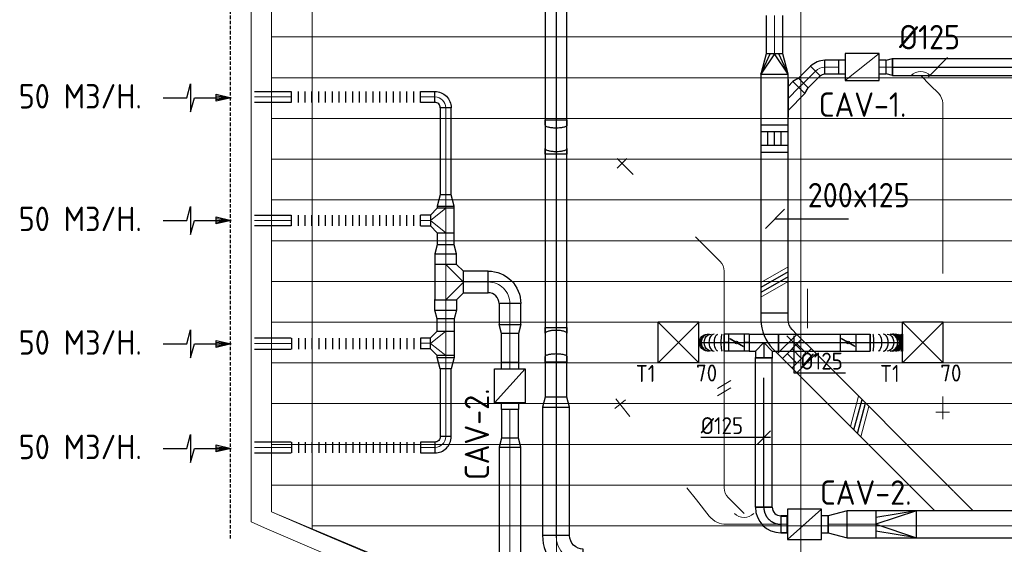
# Model space of a CAD drawing. Header units: millimetres. Extents: x -72412 to 16313, y -1015 to 52998.
# Tile 2 of 64: x -72278 to -65023, y 13194 to 17056. Entities that reach past the tile are written whole.
import ezdxf
from ezdxf.enums import TextEntityAlignment as Align

# ---------------------------------------------------------------- set-up
doc = ezdxf.new("R2010")
doc.units = ezdxf.units.MM
doc.header["$LTSCALE"] = 50
doc.linetypes.add('CENTER2', pattern=[28.575, 19.05, -3.175, 3.175, -3.175])
doc.linetypes.add('DASHED', pattern=[0.75, 0.5, -0.25])
for name, color, linetype in [('4plfd', 254, 'Continuous'), ('WL570---_RETOUR', 100, 'Continuous'), ('WL570---_TOEVOER', 200, 'Continuous'), ('WL570---_TOEVOER_HL', 1, 'Continuous'), ('WL570---_TOEVOER_RST', 200, 'Continuous'), ('WL570---_TOEVOER_RST_HL', 1, 'Continuous'), ('WM570---_RETOUR', 2, 'Continuous'), ('WM570---_TOEVOER', 2, 'Continuous'), ('WM570---_TOEVOER_PR', 2, 'Continuous'), ('WM570---_TOEVOER_RST_PR', 1, 'Continuous')]:
    doc.layers.add(name, color=color, linetype=linetype)
for name, color, linetype, lineweight in [('WL570---_BESTAAND-HARTLIJN', 161, 'Continuous', 0), ('WL570---_BESTAAND-MAATVOERING', 161, 'Continuous', 0), ('WL570---_BESTAAND-RETOUR', 140, 'Continuous', 0), ('WL570---_BESTAAND-TOEVOER', 180, 'Continuous', 0), ('WL570---_DEMONTEREN', 10, 'Continuous', 0)]:
    doc.layers.add(name, color=color, linetype=linetype, lineweight=lineweight)
doc.layers.get('WL570---_DEMONTEREN').off()
doc.styles.add('BURO-025', font='ISO96.shx', dxfattribs={"height": 125})
doc.styles.add('MAATVOERING', font='ISO')

# ---------------------------------------------------------------- blocks, each defined once
blk = doc.blocks.new('Groep-43')
at = {"color": 8, "linetype": 'Continuous', "lineweight": 13}
for p, q in [((-22154.912, 15399.14), (-73154.912, 15399.14)), ((-73154.912, 15099.14), (-22154.912, 15099.14)), ((-22154.912, 14799.14), (-73154.912, 14799.14)), ((-22154.912, 14499.14), (-73154.912, 14499.14)), ((-22154.912, 14199.14), (-73154.912, 14199.14)), ((-22154.912, 13899.14), (-73154.912, 13899.14)), ((-22154.912, 13599.14), (-73154.912, 13599.14)), ((-73154.912, 13299.14), (-22154.912, 13299.14)), ((-73154.912, 12999.14), (-22154.912, 12999.14)), ((-73154.912, 12699.14), (-22154.912, 12699.14)), ((-73154.912, 12399.14), (-22154.912, 12399.14)), ((-73154.912, 12099.14), (-22154.912, 12099.14))]:
    blk.add_line(p, q, dxfattribs=at)
blk = doc.blocks.new('Groep-50')
at = {"color": 8, "linetype": 'Continuous', "lineweight": 13}
for p, q in [((-73304.9, 19149.1), (-73304.9, 11828.1)), ((-73154.9, 11902.1), (-73154.9, 18999.1)), ((-72855, 18999.1), (-72855, 11772.6)), ((-71054.9, 18999.1), (-71054.9, 11032.9)), ((-69254.9, 18999.1), (-69254.9, 10356)), ((-71354.9, 11151.8), (-73154.9, 11902.1)), ((-72854.9, 11799.1), (-22392.8, 11799.1))]:
    blk.add_line(p, q, dxfattribs=at)
at = {"color": 8, "linetype": 'Continuous', "lineweight": 13, "flags": 128}
blk.add_lwpolyline([(-22004.9, 19149), (-22004.9, 11828, -0.208473), (-73205.8, 11785.1), (-73304.9, 11828.1)], format="xyb", dxfattribs=at)
at = {"color": 8, "linetype": 'Continuous', "lineweight": 13}
blk.add_arc((-47654.8, 70538.1), 63940.9, 246.496301, 293.503386, dxfattribs=at)
at = {"color": 8}
blk.add_blockref('Groep-43', (0, 0), dxfattribs=at)
blk = doc.blocks.new('Block plafond 5e verd')
at = {"layer": '4plfd'}
blk.add_blockref('Groep-50', (73304.9, -19149.1), dxfattribs=at)
blk = doc.blocks.new('RB45DO')
blk.add_lwpolyline([(0.707107, 0.5), (0, 0.5), (0, -0.5), (0.707107, -0.5, 0.133256), (0.835518, -0.465158, 0.106756), (0.957107, -0.353553, 0.082828), (1.032249, -0.198077, 0.071352), (1.06066, 0, 0.071352), (1.032249, 0.198077, 0.082828), (0.957107, 0.353553, 0.106756), (0.835518, 0.465158, 0.133256)], format="xyb", close=True)
at = {"layer": 'WL570---_BESTAAND-HARTLIJN'}
blk.add_line((0, 0), (1.06066, 0), dxfattribs=at)
blk = doc.blocks.new('OBO10000045N')
at = {"xscale": 100, "yscale": 100, "zscale": 100}
blk.add_blockref('RB45DO', (0, 0), dxfattribs=at)
blk = doc.blocks.new('KARO')
for p, q in [((1, 0.5), (0, 0.5)), ((0, -0.5), (1, -0.5))]:
    blk.add_line(p, q)
at = {"invisible_edges": 15}
blk.add_3dface([(0, 0.5), (0, -0.5), (1, -0.5), (1, 0.5)], dxfattribs=at)
at = {"layer": 'WL570---_BESTAAND-HARTLIJN'}
blk.add_line((0, 0), (1, 0), dxfattribs=at)
blk = doc.blocks.new('RB45UP')
blk.add_lwpolyline([(0, -0.5), (0.707107, -0.5), (0.707107, 0.5), (0, 0.5, -0.133256), (0.128411, 0.465158, -0.106756), (0.25, 0.353553, -0.082828), (0.325143, 0.198077, -0.071352), (0.353553, 0, -0.071352), (0.325143, -0.198077, -0.082828), (0.25, -0.353553, -0.106756), (0.128411, -0.465158, -0.133256)], format="xyb", close=True)
at = {"layer": 'WL570---_BESTAAND-HARTLIJN'}
blk.add_line((0, 0), (0.707107, 0), dxfattribs=at)
blk = doc.blocks.new('OBO10000045O')
at = {"xscale": 100, "yscale": 100, "zscale": 100}
blk.add_blockref('RB45UP', (0, 0), dxfattribs=at)
blk = doc.blocks.new('AFZPIJL')
for points in [[(0, -10), (0, -6.52), (-2.06, -5.97), (2.06, -5.97), (0, -5.41), (0, 0)], [(-0.26, -2.22), (0, 0)], [(0.26, -2.22), (0, 0)]]:
    blk.add_lwpolyline(points)
blk.add_lwpolyline([(0.52, -2.22), (-0.52, -2.22), (0, 0)], close=True)
blk = doc.blocks.new('OBO10000090ZE')
blk.add_lwpolyline([(-50, 0), (50, 0), (50, 100, 1), (-50, 100)], format="xyb", close=True)
at = {"layer": 'WL570---_BESTAAND-HARTLIJN'}
for points in [[(0, 0), (0, 150)], [(-50, 100), (50, 100)]]:
    blk.add_lwpolyline(points, dxfattribs=at)
blk = doc.blocks.new('OSV1601250650G')
blk.add_lwpolyline([(0, -80), (65.3, -62.5), (65.3, 62.5), (0, 80)], close=True)
at = {"layer": 'WL570---_BESTAAND-HARTLIJN'}
blk.add_line((0, 0), (65.3, 0), dxfattribs=at)
blk = doc.blocks.new('OTS16016016000H')
blk.add_lwpolyline([(-130, -80), (130, -80), (130, 80), (80, 130), (-80, 130), (-130, 80)], close=True)
at = {"layer": 'WL570---_BESTAAND-HARTLIJN'}
blk.add_line((-130, 0), (130, 0), dxfattribs=at)
at = {"layer": 'WL570---_BESTAAND-RETOUR'}
blk.add_lwpolyline([(-130, 0), (0, 130), (130, 0)], dxfattribs=at)
blk = doc.blocks.new('OSV125800830G')
blk.add_lwpolyline([(0, -62.5), (84, -40), (84, 40), (0, 62.5)], close=True)
at = {"layer": 'WL570---_BESTAAND-HARTLIJN'}
blk.add_line((0, 0), (84, 0), dxfattribs=at)
blk = doc.blocks.new('OTS1251258000H')
blk.add_lwpolyline([(-90, -62.5), (90, -62.5), (90, 62.5), (40, 112.5), (-40, 112.5), (-90, 62.5)], close=True)
at = {"layer": 'WL570---_BESTAAND-HARTLIJN'}
blk.add_line((-90, 0), (90, 0), dxfattribs=at)
at = {"layer": 'WL570---_BESTAAND-RETOUR'}
blk.add_lwpolyline([(-90, 0), (0, 112.5), (90, 0)], dxfattribs=at)
blk = doc.blocks.new('FLLINE80')
blk.add_line((0, -40), (0, 40))
blk = doc.blocks.new('OEX8000100000')
at = {"rotation": 180}
for p in [(50, 0), (100, 0), (150, 0), (200, 0), (250, 0), (300, 0), (350, 0), (400, 0), (450, 0), (500, 0), (550, 0), (600, 0), (650, 0), (700, 0), (750, 0), (800, 0), (850, 0), (900, 0), (950, 0), (1000, 0)]:
    blk.add_blockref('FLLINE80', p, dxfattribs=at)
blk = doc.blocks.new('OBO8000090H')
blk.add_lwpolyline([(40, -80, 0.414214), (-80, 40), (-80, -40, -0.414214), (-40, -80)], format="xyb", close=True)
at = {"invisible_edges": 15}
for points in [[(-73.1, -40.6), (-59.2, 38.2), (-80, 40), (-80, -40)], [(-66.3, -42.4), (-39, 32.8), (-59.2, 38.2), (-73.1, -40.6)], [(-60, -45.4), (-20, 23.9), (-39, 32.8), (-66.3, -42.4)], [(-54.3, -49.4), (-2.9, 11.9), (-20, 23.9), (-60, -45.4)], [(-49.4, -54.3), (11.9, -2.9), (-2.9, 11.9), (-54.3, -49.4)], [(-45.4, -60), (23.9, -20), (11.9, -2.9), (-49.4, -54.3)], [(-42.4, -66.3), (32.8, -39), (23.9, -20), (-45.4, -60)], [(-40.6, -73.1), (38.2, -59.2), (32.8, -39), (-42.4, -66.3)], [(-40, -80), (40, -80), (38.2, -59.2), (-40.6, -73.1)]]:
    blk.add_3dface(points, dxfattribs=at)
at = {"layer": 'WL570---_BESTAAND-HARTLIJN'}
blk.add_arc((-80, -80), 80, 0, 90, dxfattribs=at)
blk = doc.blocks.new('OSV2001600740G')
blk.add_lwpolyline([(0, -100), (74.6, -80), (74.6, 80), (0, 100)], close=True)
at = {"layer": 'WL570---_BESTAAND-HARTLIJN'}
blk.add_line((0, 0), (74.6, 0), dxfattribs=at)
blk = doc.blocks.new('VBX1251250012525000')
blk.add_lwpolyline([(50, -112.5), (300, -112.5), (300, 112.5), (50, 112.5)], close=True)
for points in [[(50, 62.5), (0, 62.5), (0, -62.5), (50, -62.5)], [(300, -62.5), (350, -62.5), (350, 62.5), (300, 62.5)]]:
    blk.add_lwpolyline(points)
at = {"layer": 'WL570---_BESTAAND-HARTLIJN'}
blk.add_line((300, 0), (350, 0), dxfattribs=at)
at = {"layer": 'WL570---_BESTAAND-TOEVOER'}
blk.add_line((50, -112.5), (300, 112.5), dxfattribs=at)
blk = doc.blocks.new('OSV1601250650K')
blk.add_lwpolyline([(-65.3, -80), (0, -62.5), (0, 62.5), (-65.3, 80)], close=True)
at = {"layer": 'WL570---_BESTAAND-HARTLIJN'}
blk.add_line((-65.3, 0), (0, 0), dxfattribs=at)
blk = doc.blocks.new('OBO16000090H')
blk.add_lwpolyline([(80, -160, 0.414214), (-160, 80), (-160, -80, -0.414214), (-80, -160)], format="xyb", close=True)
at = {"invisible_edges": 15}
for points in [[(-146.1, -81.2), (-118.3, 76.4), (-160, 80), (-160, -80)], [(-132.6, -84.8), (-77.9, 65.5), (-118.3, 76.4), (-146.1, -81.2)], [(-120, -90.7), (-40, 47.8), (-77.9, 65.5), (-132.6, -84.8)], [(-108.6, -98.7), (-5.7, 23.9), (-40, 47.8), (-120, -90.7)], [(-98.7, -108.6), (23.9, -5.7), (-5.7, 23.9), (-108.6, -98.7)], [(-90.7, -120), (47.8, -40), (23.9, -5.7), (-98.7, -108.6)], [(-84.8, -132.6), (65.5, -77.9), (47.8, -40), (-90.7, -120)], [(-81.2, -146.1), (76.4, -118.3), (65.5, -77.9), (-84.8, -132.6)], [(-80, -160), (80, -160), (76.4, -118.3), (-81.2, -146.1)]]:
    blk.add_3dface(points, dxfattribs=at)
at = {"layer": 'WL570---_BESTAAND-HARTLIJN'}
blk.add_arc((-160, -160), 160, 0, 90, dxfattribs=at)
blk = doc.blocks.new('OBO20000090H')
blk.add_lwpolyline([(100, -200, 0.414214), (-200, 100), (-200, -100, -0.414214), (-100, -200)], format="xyb", close=True)
at = {"invisible_edges": 15}
for points in [[(-182.6, -101.5), (-147.9, 95.4), (-200, 100), (-200, -100)], [(-165.8, -106), (-97.4, 81.9), (-147.9, 95.4), (-182.6, -101.5)], [(-150, -113.4), (-50, 59.8), (-97.4, 81.9), (-165.8, -106)], [(-135.7, -123.4), (-7.2, 29.8), (-50, 59.8), (-150, -113.4)], [(-123.4, -135.7), (29.8, -7.2), (-7.2, 29.8), (-135.7, -123.4)], [(-113.4, -150), (59.8, -50), (29.8, -7.2), (-123.4, -135.7)], [(-106, -165.8), (81.9, -97.4), (59.8, -50), (-113.4, -150)], [(-101.5, -182.6), (95.4, -147.9), (81.9, -97.4), (-106, -165.8)], [(-100, -200), (100, -200), (95.4, -147.9), (-101.5, -182.6)]]:
    blk.add_3dface(points, dxfattribs=at)
at = {"layer": 'WL570---_BESTAAND-HARTLIJN'}
blk.add_arc((-200, -200), 200, 0, 90, dxfattribs=at)
blk = doc.blocks.new('KARH')
for p, q in [((1, 0.5), (0, 0.5)), ((0, -0.5), (1, -0.5))]:
    blk.add_line(p, q)
at = {"invisible_edges": 15}
blk.add_3dface([(0, 0.5), (0, -0.5), (1, -0.5), (1, 0.5)], dxfattribs=at)
blk = doc.blocks.new('OSV20012501390G')
blk.add_lwpolyline([(0, -100), (140, -62.5), (140, 62.5), (0, 100)], close=True)
at = {"layer": 'WL570---_BESTAAND-HARTLIJN'}
blk.add_line((0, 0), (140, 0), dxfattribs=at)
blk = doc.blocks.new('VBO20020000050451-100')
blk.add_lwpolyline([(-100, -132.8), (100, -132.8), (100, -82.8, 0.198912), (12.1, 129.3), (-23.2, 164.6), (-164.6, 23.2), (-129.3, -12.1, -0.198912), (-100, -82.8)], format="xyb", close=True)
blk = doc.blocks.new('VSP20015020015012-0')
at = {"layer": 'WL570---_TOEVOER'}
for p, q in [((50, -100), (50, 100)), ((150, -100), (150, 100)), ((50, 50), (150, 50)), ((50, 0), (150, 0)), ((50, -50), (150, -50))]:
    blk.add_line(p, q, dxfattribs=at)
blk.add_lwpolyline([(0, -100), (200, -100), (200, 100), (0, 100)], close=True, dxfattribs=at)
blk = doc.blocks.new('OBO10000045H')
blk.add_lwpolyline([(50, -41.4, 0.198912), (6.1, 64.6), (-64.6, -6.1, -0.198912), (-50, -41.4)], format="xyb", close=True)
at = {"invisible_edges": 15}
for points in [[(-61.7, -9.3), (14.9, 55), (6.1, 64.6), (-64.6, -6.1)], [(-59, -12.7), (22.9, 44.6), (14.9, 55), (-61.7, -9.3)], [(-56.7, -16.4), (29.9, 33.6), (22.9, 44.6), (-59, -12.7)], [(-54.7, -20.3), (35.9, 22), (29.9, 33.6), (-56.7, -16.4)], [(-53, -24.3), (41, 9.9), (35.9, 22), (-54.7, -20.3)], [(-51.7, -28.5), (44.9, -2.6), (41, 9.9), (-53, -24.3)], [(-50.8, -32.7), (47.7, -15.4), (44.9, -2.6), (-51.7, -28.5)], [(-50.2, -37.1), (49.4, -28.3), (47.7, -15.4), (-50.8, -32.7)], [(-50, -41.4), (50, -41.4), (49.4, -28.3), (-50.2, -37.1)]]:
    blk.add_3dface(points, dxfattribs=at)
at = {"layer": 'WL570---_BESTAAND-HARTLIJN'}
blk.add_arc((-100, -41.4), 100, 0, 45, dxfattribs=at)
blk = doc.blocks.new('OZA1600100045L')
blk.add_lwpolyline([(-70.7, 0), (-106.1, 35.4), (-35.4, 106.1), (70.7, 0)])
at = {"layer": 'WL570---_BESTAAND-HARTLIJN'}
blk.add_line((0, 0), (-70.7, 70.7), dxfattribs=at)
at = {"layer": 'WL570---_BESTAAND-TOEVOER'}
blk.add_arc((0, 70.7), 100, 225, 315, dxfattribs=at)
blk = doc.blocks.new('MVLINE')
blk.add_line((35.4, -35.4), (-35.4, 35.4))
blk = doc.blocks.new('VRO200200002003000R')
at = {"layer": 'WL570---_TOEVOER'}
for p, q in [((-300, 100), (0, 50)), ((-300, -100), (0, -50))]:
    blk.add_line(p, q, dxfattribs=at)
blk.add_lwpolyline([(-300, 100), (-300, -100), (0, -100), (0, 100)], close=True, dxfattribs=at)
blk.add_lwpolyline([(-300, -100), (-300, -100), (0, 0), (-300, 100)], dxfattribs=at)
blk = doc.blocks.new('VBX1001000010025000')
blk.add_lwpolyline([(50, -100), (300, -100), (300, 100), (50, 100)], close=True)
for points in [[(50, 50), (0, 50), (0, -50), (50, -50)], [(300, -50), (350, -50), (350, 50), (300, 50)]]:
    blk.add_lwpolyline(points)
at = {"layer": 'WL570---_BESTAAND-HARTLIJN'}
blk.add_line((300, 0), (350, 0), dxfattribs=at)
at = {"layer": 'WL570---_BESTAAND-TOEVOER'}
blk.add_line((50, -100), (300, 100), dxfattribs=at)
blk = doc.blocks.new('VSP20015020015012-1')
at = {"layer": 'WL570---_TOEVOER'}
for p, q in [((50, -100), (50, 100)), ((150, -100), (150, 100)), ((50, 50), (150, 50)), ((50, 0), (150, 0)), ((50, -50), (150, -50))]:
    blk.add_line(p, q, dxfattribs=at)
blk.add_lwpolyline([(0, -100), (200, -100), (200, 100), (0, 100)], close=True, dxfattribs=at)
blk = doc.blocks.new('OAF12500045L')
blk.add_line((-138.4, 0), (138.4, 0))
blk.add_lwpolyline([(-88.4, 0), (-123.7, 35.4), (-35.4, 123.7), (88.4, 0)])
at = {"layer": 'WL570---_BESTAAND-HARTLIJN'}
blk.add_line((-79.5, 79.5), (0, 0), dxfattribs=at)
blk = doc.blocks.new('OSV1251000460K')
blk.add_lwpolyline([(-46.7, -62.5), (0, -50), (0, 50), (-46.7, 62.5)], close=True)
at = {"layer": 'WL570---_BESTAAND-HARTLIJN'}
blk.add_line((-46.7, 0), (0, 0), dxfattribs=at)
blk = doc.blocks.new('VRO200150001251500H')
at = {"layer": 'WL570---_TOEVOER'}
for p, q in [((0, 100), (150, 31.25)), ((0, -100), (150, -31.25))]:
    blk.add_line(p, q, dxfattribs=at)
blk.add_lwpolyline([(0, 100), (0, -100), (150, -62.5), (150, 62.5)], close=True, dxfattribs=at)
blk.add_lwpolyline([(0, -100), (0, -100), (150, 0), (0, 100)], dxfattribs=at)
blk = doc.blocks.new('OZA1250100045L')
blk.add_lwpolyline([(-70.7, 0), (-106.1, 35.4), (-35.4, 106.1), (70.7, 0)])
at = {"layer": 'WL570---_BESTAAND-HARTLIJN'}
blk.add_line((0, 0), (-70.7, 70.7), dxfattribs=at)
at = {"layer": 'WL570---_BESTAAND-TOEVOER'}
blk.add_arc((0, 70.7), 100, 225, 315, dxfattribs=at)
blk = doc.blocks.new('OSV1251000460G')
blk.add_lwpolyline([(0, -62.5), (46.7, -50), (46.7, 50), (0, 62.5)], close=True)
at = {"layer": 'WL570---_BESTAAND-HARTLIJN'}
blk.add_line((0, 0), (46.7, 0), dxfattribs=at)
blk = doc.blocks.new('OSV16010001110K')
blk.add_lwpolyline([(-112, -80), (0, -50), (0, 50), (-112, 80)], close=True)
at = {"layer": 'WL570---_BESTAAND-HARTLIJN'}
blk.add_line((-112, 0), (0, 0), dxfattribs=at)
blk = doc.blocks.new('OBO16000052H')
blk.add_lwpolyline([(80, -77.2, 0.230868), (-12.2, 111.9), (-110.7, -14.2, -0.230868), (-80, -77.2)], format="xyb", close=True)
at = {"invisible_edges": 15}
for points in [[(-104.7, -19.5), (6, 96.1), (-12.2, 111.9), (-110.7, -14.2)], [(-99.1, -25.3), (22.6, 78.5), (6, 96.1), (-104.7, -19.5)], [(-94.2, -31.7), (37.4, 59.3), (22.6, 78.5), (-99.1, -25.3)], [(-90, -38.6), (50.1, 38.7), (37.4, 59.3), (-94.2, -31.7)], [(-86.4, -45.8), (60.7, 17), (50.1, 38.7), (-90, -38.6)], [(-83.6, -53.4), (69.1, -5.7), (60.7, 17), (-86.4, -45.8)], [(-81.6, -61.2), (75.1, -29.1), (69.1, -5.7), (-83.6, -53.4)], [(-80.4, -69.2), (78.8, -53.1), (75.1, -29.1), (-81.6, -61.2)], [(-80, -77.2), (80, -77.2), (78.8, -53.1), (-80.4, -69.2)]]:
    blk.add_3dface(points, dxfattribs=at)
at = {"layer": 'WL570---_BESTAAND-HARTLIJN'}
blk.add_arc((-160, -77.2), 160, 0, 52, dxfattribs=at)
blk = doc.blocks.new('UISO')
for p, q in [((0, 0.18), (1, 0.757)), ((0, 0), (1, 0.577))]:
    blk.add_line(p, q)
at = {"layer": 'WL570---_BESTAAND-TOEVOER'}
for p, q in [((0, 0.36), (1, 0.937)), ((0, -0.18), (1, 0.397))]:
    blk.add_line(p, q, dxfattribs=at)
blk = doc.blocks.new('RB15DO')
blk.add_lwpolyline([(0.259, -0.5), (0, -0.5), (0, 0.5), (0.259, 0.5, -0.258622), (0.296, 0.479, -0.076455), (0.35, 0.354, -0.036632), (0.377, 0.206, -0.026706), (0.388, 0, -0.026706), (0.377, -0.206, -0.036632), (0.35, -0.354, -0.076455), (0.296, -0.479, -0.258622)], format="xyb", close=True)
at = {"layer": 'WL570---_BESTAAND-HARTLIJN'}
blk.add_line((0.388, 0), (0, 0), dxfattribs=at)
blk = doc.blocks.new('OBO16000015N')
at = {"xscale": 160, "yscale": 160, "zscale": 160}
blk.add_blockref('RB15DO', (0, 0), dxfattribs=at)
blk = doc.blocks.new('RB15UP')
blk.add_lwpolyline([(0, 0.5), (0.259, 0.5), (0.259, -0.5), (0, -0.5, 0.258622), (0.038, -0.479, 0.076455), (0.092, -0.354, 0.036632), (0.118, -0.206, 0.026706), (0.129, 0, 0.026706), (0.118, 0.206, 0.036632), (0.092, 0.354, 0.076455), (0.038, 0.479, 0.258622)], format="xyb", close=True)
at = {"layer": 'WL570---_BESTAAND-HARTLIJN'}
blk.add_line((0, 0), (0.259, 0), dxfattribs=at)
blk = doc.blocks.new('OBO16000015O')
at = {"xscale": 160, "yscale": 160, "zscale": 160}
blk.add_blockref('RB15UP', (0, 0), dxfattribs=at)
blk = doc.blocks.new('*U531')
at = {"color": 0, "ltscale": 10}
for p, q in [((0, 62.5, -2700), (3699.4, 62.5, -2700)), ((0, -62.5, -2700), (0, 62.5, -2700)), ((3699.4, 62.5, -2700), (3699.4, -62.5, -2700)), ((0, -62.5, -2700), (3699.4, -62.5, -2700))]:
    blk.add_line(p, q, dxfattribs=at)
at = {"layer": 'WL570---_TOEVOER_HL', "linetype": 'CENTER2'}
blk.add_line((0, 0, -2700), (3699.4, 0, -2700), dxfattribs=at)
at = {"layer": 'WM570---_TOEVOER_PR', "color": 2, "style": 'BURO-025'}
blk.add_attdef('POSNR', text='', height=125, dxfattribs=at).set_placement((0, 0), align=Align.MIDDLE)
blk = doc.blocks.new('*U533')
at = {"color": 0, "ltscale": 10}
for p, q in [((150, 150, -2500), (-150, 150, -2500)), ((-150, -150, -2500), (-150, 150, -2500)), ((150, -150, -2500), (-150, 150, -2500)), ((-150, -150, -2500), (150, 150, -2500)), ((150, -150, -2500), (150, 150, -2500)), ((150, -150, -2500), (-150, -150, -2500))]:
    blk.add_line(p, q, dxfattribs=at)
at = {"layer": 'WL570---_TOEVOER_RST_HL', "linetype": 'CENTER2'}
blk.add_circle((0, 0, -2500), 0.075, dxfattribs=at)
at = {"layer": 'WL570---_TOEVOER_RST', "color": 2, "style": 'BURO-025'}
for tag in ['MC', 'Q']:
    blk.add_attdef(tag, text='', height=125, dxfattribs=at).set_placement((0, 0), align=Align.MIDDLE)
at = {"layer": 'WM570---_TOEVOER_RST_PR', "color": 2, "style": 'BURO-025'}
blk.add_attdef('POSNR', text='', height=125, dxfattribs=at).set_placement((0, 0), align=Align.MIDDLE)
blk = doc.blocks.new('*U534')
at = {"color": 0, "ltscale": 10}
for p, q in [((150, 150, -2500), (-150, 150, -2500)), ((-150, -150, -2500), (-150, 150, -2500)), ((150, -150, -2500), (-150, 150, -2500)), ((-150, -150, -2500), (150, 150, -2500)), ((150, -150, -2500), (150, 150, -2500)), ((150, -150, -2500), (-150, -150, -2500))]:
    blk.add_line(p, q, dxfattribs=at)
at = {"layer": 'WL570---_TOEVOER_RST_HL', "linetype": 'CENTER2'}
blk.add_circle((0, 0, -2500), 0.075, dxfattribs=at)
at = {"layer": 'WL570---_TOEVOER_RST', "color": 2, "style": 'BURO-025'}
for tag in ['MC', 'Q']:
    blk.add_attdef(tag, text='', height=125, dxfattribs=at).set_placement((0, 0), align=Align.MIDDLE)
at = {"layer": 'WM570---_TOEVOER_RST_PR', "color": 2, "style": 'BURO-025'}
blk.add_attdef('POSNR', text='', height=125, dxfattribs=at).set_placement((0, 0), align=Align.MIDDLE)
blk = doc.blocks.new('*U545')
at = {"color": 0, "ltscale": 10}
for p, q in [((-125, 59.375, -2700), (-169.3, 59.375, -2700)), ((-169.3, -59.375, -2700), (-169.3, 59.375, -2700)), ((-125, -62.5, -2700), (-125, 62.5, -2700)), ((-125, -59.375, -2700), (-125, 59.375, -2700)), ((-125, -59.375, -2700), (-169.3, -59.375, -2700)), ((62.5, -125, -2700), (-62.5, -125, -2700))]:
    blk.add_line(p, q, dxfattribs=at)
for radius, start in [(187.5, 0), (62.5, 360)]:
    blk.add_arc((-125, -125, -2700), radius, start, 90, dxfattribs=at)
at = {"layer": 'WL570---_TOEVOER_HL', "linetype": 'CENTER2'}
blk.add_arc((-125, -125, -2700), 125, 0, 90, dxfattribs=at)
at = {"layer": 'WM570---_TOEVOER_PR', "color": 2, "style": 'BURO-025'}
blk.add_attdef('POSNR', text='', height=125, dxfattribs=at).set_placement((0, 0), align=Align.MIDDLE)
blk = doc.blocks.new('*U546')
at = {"color": 0, "ltscale": 10}
for p, q in [((0, 62.5, -2700), (1104.1, 62.5, -2700)), ((0, -62.5, -2700), (0, 62.5, -2700)), ((1104.1, 62.5, -2700), (1104.1, -62.5, -2700)), ((0, -62.5, -2700), (1104.1, -62.5, -2700))]:
    blk.add_line(p, q, dxfattribs=at)
at = {"layer": 'WL570---_TOEVOER_HL', "linetype": 'CENTER2'}
blk.add_line((0, 0, -2700), (1104.1, 0, -2700), dxfattribs=at)
at = {"layer": 'WM570---_TOEVOER_PR', "color": 2, "style": 'BURO-025'}
blk.add_attdef('POSNR', text='', height=125, dxfattribs=at).set_placement((0, 0), align=Align.MIDDLE)
blk = doc.blocks.new('*U547')
at = {"color": 0, "ltscale": 10}
for p, q in [((0, -62.5, -2700), (0, 62.5, -2700)), ((239.2, 62.5, -2700), (239.2, -62.5, -2700))]:
    blk.add_line(p, q, dxfattribs=at)
for centre, major_axis, ratio, start_param, end_param in [((20.7, 0, -2700), (0, -62.5), 0.128736, 0, 3.141593), ((96.7, 0, -2700), (0, -62.5), 0.602251, 0, 3.141593), ((147.9, 0, -2700), (0, -62.5), 0.921234, 0, 3.141593), ((165.2, 0, -2700), (0, 62.5), 0.921234, 3.141593, 6.283185), ((190.8, 0, -2700), (0, 62.5), 0.602251, 3.141593, 6.283185), ((228.8, 0, -2700), (0, 62.5), 0.128736, 3.141593, 6.283185)]:
    blk.add_ellipse(centre, major_axis=major_axis, ratio=ratio, start_param=start_param, end_param=end_param, dxfattribs=at)
at = {"color": 0, "ltscale": 10, "extrusion": (0, 0, -1)}
for centre, major_axis, ratio, start_param, end_param in [((60.7, 0, -2700), (0, 62.5), 0.377812, 0, 3.141593), ((126.4, 0, -2700), (0, 62.5), 0.787416, 0, 3.141593), ((153.8, 0, -2700), (0, 62.5), 0.958106, 0, 3.141593), ((175.9, 0, -2700), (0, -62.5), 0.787416, 3.141593, 6.283185), ((208.8, 0, -2700), (0, -62.5), 0.377812, 3.141593, 6.283185)]:
    blk.add_ellipse(centre, major_axis=major_axis, ratio=ratio, start_param=start_param, end_param=end_param, dxfattribs=at)
at = {"layer": 'WM570---_TOEVOER_PR', "color": 2, "style": 'BURO-025'}
blk.add_attdef('POSNR', text='', height=125, dxfattribs=at).set_placement((0, 0), align=Align.MIDDLE)
blk = doc.blocks.new('*U548')
at = {"color": 0, "ltscale": 10}
for p, q in [((0, 62.5, -2700), (455.7, 62.5, -2700)), ((0, -62.5, -2700), (0, 62.5, -2700)), ((0, -62.5, -2700), (455.7, -62.5, -2700))]:
    blk.add_line(p, q, dxfattribs=at)
at = {"layer": 'WL570---_TOEVOER_HL', "linetype": 'CENTER2'}
blk.add_line((0, 0, -2700), (455.7, 0, -2700), dxfattribs=at)
at = {"layer": 'WM570---_TOEVOER_PR', "color": 2, "style": 'BURO-025'}
blk.add_attdef('POSNR', text='', height=125, dxfattribs=at).set_placement((0, 0), align=Align.MIDDLE)
blk = doc.blocks.new('*U549')
at = {"ltscale": 10}
for p, q in [((-56.4, 62.5, -2700), (56.4, 62.5, -2700)), ((-56.4, -62.5, -2700), (-56.4, 62.5, -2700)), ((-49.4, 27.3, -2700), (-48.4, 29.1, -2700)), ((48.4, -29.1, -2700), (-49.4, 27.3, -2700)), ((49.4, -27.3, -2700), (-48.4, 29.1, -2700)), ((56.4, 62.5, -2700), (56.4, -62.5, -2700)), ((-56.4, -62.5, -2700), (56.4, -62.5, -2700)), ((48.4, -29.1, -2700), (49.4, -27.3, -2700))]:
    blk.add_line(p, q, dxfattribs=at)
blk.add_circle((0, 0, -2700), 9.41, dxfattribs=at)
at = {"layer": 'WL570---_TOEVOER', "color": 2, "style": 'BURO-025'}
blk.add_attdef('I', text='', height=125, dxfattribs=at).set_placement((0, 0), align=Align.MIDDLE)
at = {"layer": 'WM570---_TOEVOER_PR', "color": 2, "style": 'BURO-025'}
blk.add_attdef('POSNR', text='', height=125, dxfattribs=at).set_placement((0, 0), align=Align.MIDDLE)
blk = doc.blocks.new('*U550')
at = {"color": 0, "ltscale": 10}
for p, q in [((0, 62.5, -2700), (104.5, 62.5, -2700)), ((104.5, 62.5, -2700), (104.5, -62.5, -2700)), ((0, -62.5, -2700), (104.5, -62.5, -2700))]:
    blk.add_line(p, q, dxfattribs=at)
at = {"layer": 'WL570---_TOEVOER_HL', "linetype": 'CENTER2'}
blk.add_line((0, 0, -2700), (104.5, 0, -2700), dxfattribs=at)
at = {"layer": 'WM570---_TOEVOER_PR', "color": 2, "style": 'BURO-025'}
blk.add_attdef('POSNR', text='', height=125, dxfattribs=at).set_placement((0, 0), align=Align.MIDDLE)
blk = doc.blocks.new('*U551')
at = {"color": 0, "ltscale": 10}
blk.add_line((0, -62.5, -2700), (0, 62.5, -2700), dxfattribs=at)
for centre, ratio in [((15.8, 0, -2700), 0.135004), ((73.6, 0, -2700), 0.62738), ((110.7, 0, -2700), 0.943293)]:
    blk.add_ellipse(centre, major_axis=(0, -62.5), ratio=ratio, start_param=0, end_param=3.141593, dxfattribs=at)
at = {"color": 0, "ltscale": 10, "extrusion": (0, 0, -1)}
for centre, ratio in [((46.4, 0, -2700), 0.395345), ((95.6, 0, -2700), 0.814495), ((114.3, 0, -2700), 0.973923), ((121.8, 0, -2700), 0.973923)]:
    blk.add_ellipse(centre, major_axis=(0, 62.5), ratio=ratio, start_param=0, end_param=3.141593, dxfattribs=at)
at = {"layer": 'WM570---_TOEVOER_PR', "color": 2, "style": 'BURO-025'}
blk.add_attdef('POSNR', text='', height=125, dxfattribs=at).set_placement((0, 0), align=Align.MIDDLE)
blk = doc.blocks.new('*U552')
at = {"color": 0, "ltscale": 10}
for p, q in [((0, 62.5, -2700), (35.2, 62.5, -2700)), ((0, -62.5, -2700), (0, 62.5, -2700)), ((0, -62.5, -2700), (35.2, -62.5, -2700))]:
    blk.add_line(p, q, dxfattribs=at)
at = {"layer": 'WL570---_TOEVOER_HL', "linetype": 'CENTER2'}
blk.add_line((0, 0, -2700), (35.2, 0, -2700), dxfattribs=at)
at = {"layer": 'WM570---_TOEVOER_PR', "color": 2, "style": 'BURO-025'}
blk.add_attdef('POSNR', text='', height=125, dxfattribs=at).set_placement((0, 0), align=Align.MIDDLE)
blk = doc.blocks.new('*U553')
at = {"color": 0, "ltscale": 10}
for p, q in [((-109.1, 62.5, -2700), (109.1, 62.5, -2700)), ((-109.1, 62.5, -2700), (-109.1, -62.5, -2700)), ((109.1, 62.5, -2700), (109.1, -62.5, -2700)), ((-109.1, -62.5, -2700), (-62.5, -62.5, -2700)), ((0, 0, -2700), (-62.5, -62.5, -2700)), ((-62.5, -62.5, -2700), (-62.5, -115.3, -2700)), ((0, 0, -2700), (62.5, -62.5, -2700)), ((62.5, -62.5, -2700), (109.1, -62.5, -2700)), ((62.5, -62.5, -2700), (62.5, -115.3, -2700)), ((62.5, -115.3, -2700), (-62.5, -115.3, -2700))]:
    blk.add_line(p, q, dxfattribs=at)
at = {"layer": 'WL570---_TOEVOER_HL', "linetype": 'CENTER2'}
for p, q in [((-109.1, 0, -2700), (109.1, 0, -2700)), ((0, 0, -2700), (0, -115.3, -2700))]:
    blk.add_line(p, q, dxfattribs=at)
at = {"layer": 'WM570---_TOEVOER_PR', "color": 2, "style": 'BURO-025'}
blk.add_attdef('POSNR', text='', height=125, dxfattribs=at).set_placement((0, 0), align=Align.MIDDLE)
blk = doc.blocks.new('*U554')
at = {"ltscale": 10}
for p, q in [((-56.4, 62.5, -2700), (56.4, 62.5, -2700)), ((-56.4, -62.5, -2700), (-56.4, 62.5, -2700)), ((-49.4, 27.3, -2700), (-48.4, 29.1, -2700)), ((48.4, -29.1, -2700), (-49.4, 27.3, -2700)), ((49.4, -27.3, -2700), (-48.4, 29.1, -2700)), ((56.4, 62.5, -2700), (56.4, -62.5, -2700)), ((-56.4, -62.5, -2700), (56.4, -62.5, -2700)), ((48.4, -29.1, -2700), (49.4, -27.3, -2700))]:
    blk.add_line(p, q, dxfattribs=at)
blk.add_circle((0, 0, -2700), 9.41, dxfattribs=at)
at = {"layer": 'WL570---_TOEVOER', "color": 2, "style": 'BURO-025'}
blk.add_attdef('I', text='', height=125, dxfattribs=at).set_placement((0, 0), align=Align.MIDDLE)
at = {"layer": 'WM570---_TOEVOER_PR', "color": 2, "style": 'BURO-025'}
blk.add_attdef('POSNR', text='', height=125, dxfattribs=at).set_placement((0, 0), align=Align.MIDDLE)
blk = doc.blocks.new('*U555')
at = {"color": 0, "ltscale": 10}
for p, q in [((0, 62.5, -2700), (35.2, 62.5, -2700)), ((35.2, 62.5, -2700), (35.2, -62.5, -2700)), ((0, -62.5, -2700), (35.2, -62.5, -2700))]:
    blk.add_line(p, q, dxfattribs=at)
at = {"layer": 'WL570---_TOEVOER_HL', "linetype": 'CENTER2'}
blk.add_line((0, 0, -2700), (35.2, 0, -2700), dxfattribs=at)
at = {"layer": 'WM570---_TOEVOER_PR', "color": 2, "style": 'BURO-025'}
blk.add_attdef('POSNR', text='', height=125, dxfattribs=at).set_placement((0, 0), align=Align.MIDDLE)
blk = doc.blocks.new('*U634')
at = {"layer": 'WM570---_TOEVOER', "color": 0, "ltscale": 10}
for p, q in [((50, 0), (-464.6, 0)), ((-50, -50), (50, 50))]:
    blk.add_line(p, q, dxfattribs=at)
at = {"layer": 'WM570---_TOEVOER', "color": 0, "style": 'BURO-025'}
blk.add_text('%%c125', height=125, dxfattribs=at).set_placement((-464.6, 25))
blk = doc.blocks.new('*U635')
at = {"layer": 'WM570---_TOEVOER', "color": 0, "ltscale": 10}
for p, q in [((50, -50), (-50, 50)), ((0, 50), (0, -223.9)), ((0, -223.9), (380.4, -223.9))]:
    blk.add_line(p, q, dxfattribs=at)
at = {"layer": 'WM570---_TOEVOER', "color": 0, "style": 'BURO-025'}
blk.add_text('%%c125', height=125, dxfattribs=at).set_placement((50, -198.9))

msp = doc.modelspace()

# ---------------------------------------------------------------- linework, layer by layer
at = {"linetype": 'DASHED'}
msp.add_line((-70723.7, 13235.8), (-70723.7, 20829.2), dxfattribs=at)
at = {"layer": 'WL570---_BESTAAND-TOEVOER'}
msp.add_line((-66473.6, 15074.8), (-66473.6, 14785.5), dxfattribs=at)
at = {"layer": 'WL570---_TOEVOER'}
for p, q in [((-67273.7, 14679.1), (-65773.6, 14679.1)), ((-65396, 13583.5), (-65252.4, 13439.9))]:
    msp.add_line(p, q, dxfattribs=at)
at = {"layer": 'WM570---_TOEVOER'}
msp.add_lwpolyline([(-66713.2, 15590.4), (-66521.4, 15590.4), (-66171.3, 15590.4)], dxfattribs=at)

# ---------------------------------------------------------------- block references
at = {"layer": 'WL570---_BESTAAND-MAATVOERING', "xscale": 2, "yscale": 2, "zscale": 2, "rotation": 270.6178426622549}
msp.add_blockref('MVLINE', (-65511.7, 16707.2), dxfattribs=at)
at = {"layer": 'WL570---_DEMONTEREN'}
for name, p in [('OSV1251000460G', (-65430.1, 16707.2)), ('OBO10000045H', (-65477.2, 16482.6)), ('OBO10000045H', (-67087.3, 15246.3)), ('OZA1600100045L', (-66940.5, 13420.9)), ('OSV1601250650G', (-66735.2, 13340.9))]:
    msp.add_blockref(name, p, dxfattribs=at)
for p, xscale, yscale, zscale in [((-65383.5, 16707.2), 359.8042311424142, 100, 100), ((-67071.7, 13340.9), 336.5075661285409, 160, 160)]:
    msp.add_blockref('KARO', p, dxfattribs=dict(at, xscale=xscale, yscale=yscale, zscale=zscale))
for name, p, rotation in [('OZA1250100045L', (-65639.3, 16644.7), 180), ('OBO10000045N', (-65477.2, 16247.4), 270), ('OBO10000045O', (-65477.2, 16135.3), 270), ('OBO10000090ZE', (-67769.6, 15928.6), 45.00000000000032), ('OBO10000090ZE', (-67791.9, 14147.3), 38.47111288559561), ('OBO10000090ZE', (-65477.2, 14265.9), 180), ('OBO10000045H', (-67087.3, 13567.8), 180.0000000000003), ('OBO16000052H', (-67149, 13340.9), 218.471112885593)]:
    msp.add_blockref(name, p, dxfattribs=dict(at, rotation=rotation))
for name, p, xscale, yscale, zscale, rotation in [('KARO', (-65568.6, 16574), 87.85093073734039, 100, 100, 315.0000000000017), ('KARO', (-65477.2, 15187.2), 1253.915360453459, 100, 100, 90), ('KARO', (-65477.2, 16176.7), 41.42135623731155, 100, 100, 270), ('KARO', (-67769.6, 15928.6), 16.03765465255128, 100, 100, 315.0000000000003), ('KARO', (-67116.6, 15275.6), 257.3969149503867, 100, 100, 135.000000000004), ('KARO', (-67087.3, 13609.2), 1595.702952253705, 100, 100, 90.0000000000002), ('UISO', (-67037.3, 14381.2), 100, 100, 100, 180), ('KARO', (-65477.2, 14265.9), 16.03765465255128, 100, 100, 90), ('KARO', (-67791.9, 14147.3), 16.03765465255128, 100, 100, 308.4711128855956), ('KARO', (-67292.4, 13521.5), 153.358428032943, 160, 160, 308.4711128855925), ('KARO', (-67058, 13538.5), 66.21811244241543, 100, 100, 315.0000000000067)]:
    msp.add_blockref(name, p, dxfattribs=dict(at, xscale=xscale, yscale=yscale, zscale=zscale, rotation=rotation))
at = {"layer": 'WL570---_DEMONTEREN', "xscale": -1, "rotation": 308.471112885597}
msp.add_blockref('OSV16010001110K', (-67362.1, 13609.1), dxfattribs=at)
at = {"layer": 'WL570---_RETOUR'}
for name, p, xscale, yscale, zscale, rotation in [('KARO', (-68325.9, 14277.8), 3375.980803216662, 160, 160, 90), ('AFZPIJL', (-70720, 16481.3), 50, 50, 50, 270), ('KARO', (-70547.8, 16487.4), -270.6940397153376, 80, 80, 180), ('KARO', (-69323.8, 16487.4), -104.6717615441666, 80, 80, 180), ('KARO', (-69139.2, 16408.1), 641.4805336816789, 80, 80, 270), ('AFZPIJL', (-70720, 15578.6), 50, 50, 50, 270), ('KARO', (-69139.2, 15667.8), 14.56646699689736, 125, 125, 90), ('KARO', (-70547.8, 15577.5), -270.6940397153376, 80, 80, 180), ('KARO', (-69139.2, 15487.8), 90.13055144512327, 125, 125, 270), ('KARO', (-69139.2, 15254.4), 77.92349494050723, 160, 160, 89.99999999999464), ('KARO', (-68826.1, 15125.5), 183.015599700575, 160, 160, 179.9999999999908), ('KARO', (-69139.2, 14996.5), -77.92349494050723, 160, 160, 90.00000000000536), ('KARO', (-68666.1, 14965.5), 154.0663483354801, 160, 160, 270.0000000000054), ('KARO', (-69139.2, 14763.1), -90.13055144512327, 125, 125, 270), ('AFZPIJL', (-70720, 14668.9), 50, 50, 50, 270), ('KARO', (-68666.1, 14745.6), -210.0606510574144, 125, 125, 90), ('KARO', (-69323.8, 14673.4), -72.22950757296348, 80, 80, 180), ('KARO', (-69139.2, 14583.1), -14.56646699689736, 125, 125, 90), ('KARO', (-69139.2, 13986.3), 498.312785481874, 80, 80, 90), ('KARO', (-68666.1, 13974.9), 210.0606510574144, 125, 125, 90), ('KARO', (-68325.9, 14203.2), 944.5132047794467, 200, 200, 270.0000000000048), ('AFZPIJL', (-70720, 13899.5), 50, 50, 50, 270), ('KARO', (-68666.1, 13908), 1040.175640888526, 160, 160, 270.0000000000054)]:
    msp.add_blockref(name, p, dxfattribs=dict(at, xscale=xscale, yscale=yscale, zscale=zscale, rotation=rotation))
at = {"layer": 'WL570---_RETOUR', "xscale": -1}
for name, p, rotation in [('OEX8000100000', (-70324.5, 16487.4), 180), ('OBO8000090H', (-69139.2, 16487.4), 270), ('OEX8000100000', (-70324.5, 15577.5), 180), ('OBO16000090H', (-68666.1, 15125.5), 270.0000000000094), ('OSV1601250650G', (-69139.2, 14918.6), 90), ('OSV1601250650K', (-68666.1, 14745.6), 90), ('OTS1251258000H', (-69139.2, 14673.1), 90), ('OSV125800830G', (-69139.2, 14568.6), 90), ('VBX1251250012525000', (-68666.1, 14185.3), 270)]:
    msp.add_blockref(name, p, dxfattribs=dict(at, rotation=rotation))
at = {"layer": 'WL570---_RETOUR'}
for name, p, rotation in [('OBO16000015N', (-68325.9, 16319.8), 270), ('OBO16000015O', (-68325.9, 16107.1), 270), ('OSV125800830G', (-69139.2, 15682.4), 90), ('OTS1251258000H', (-69139.2, 15577.8), 90), ('OSV1601250650G', (-69139.2, 15332.3), 90), ('OTS16016016000H', (-69139.2, 15124.4), 270), ('OBO16000015O', (-68325.9, 14747.9), 90), ('OBO16000015N', (-68325.9, 14535.2), 90), ('OSV2001600740G', (-68325.9, 14203.2), 90), ('OBO8000090H', (-69139.2, 13906.3), 270), ('OSV1601250650K', (-68666.1, 13974.9), 90), ('OBO20000090H', (-68325.9, 13058.6), 180.0000000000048)]:
    msp.add_blockref(name, p, dxfattribs=dict(at, rotation=rotation))
at = {"layer": 'WL570---_RETOUR', "yscale": 80, "zscale": 80}
for p, xscale in [((-69323.8, 15577.5), 72.22950757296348), ((-70547.8, 14671.4), 270.6940397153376), ((-70547.8, 13906.3), 270.6940397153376), ((-69323.8, 13906.3), 104.6717615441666)]:
    msp.add_blockref('KARO', p, dxfattribs=dict(at, xscale=xscale))
at = {"layer": 'WL570---_RETOUR'}
for p in [(-70324.5, 14671.4), (-70324.5, 13906.3)]:
    msp.add_blockref('OEX8000100000', p, dxfattribs=at)
at = {"layer": 'WL570---_TOEVOER'}
for name, p in [('Block plafond 5e verd', (-70573.6, 20679.1)), ('VBX1001000010025000', (-66244.7, 16707.2)), ('*U531', (-65848, 16707.2, 2700)), ('*U553', (-66795, 14679.1, 2700)), ('*U548', (-66685.9, 14679.1, 2700)), ('*U549', (-66173.7, 14679.1, 2700)), ('*U550', (-66117.3, 14679.1, 2700)), ('*U547', (-66012.8, 14679.1, 2700))]:
    msp.add_blockref(name, p, dxfattribs=at)
for name, p, xscale, yscale, zscale, rotation in [('KARO', (-66716.5, 17086), 280.6817409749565, 125, 125, 270), ('KARO', (-66503.9, 16589.4), 125.1414581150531, 100, 100, 44.99999999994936), ('KARH', (-66716.5, 16655.3), 375.2793211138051, 200, 150, 270), ('KARH', (-66716.5, 14895.3), 1184.666455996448, 200, 150, 90), ('UISO', (-66616.5, 15199.9), 200, 200, 200, 180), ('KARH', (-65467.7, 13513.8), 1433.086650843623, 200, 150, 134.9999999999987), ('UISO', (-66105.6, 14010.2), 200, 200, 200, 44.99999999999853), ('KARH', (-62733.8, 13340.9), 2935.132906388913, 200, 200, 180.0000000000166)]:
    msp.add_blockref(name, p, dxfattribs=dict(at, xscale=xscale, yscale=yscale, zscale=zscale, rotation=rotation))
for name, p, rotation in [('VRO200150001251500H', (-66716.5, 16655.3), 90), ('OBO10000045H', (-66386.1, 16707.2), 89.99999999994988), ('OAF12500045L', (-66616.5, 16476.9), 270), ('OSV1251000460K', (-66503.9, 16589.4), 44.99999999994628), ('VSP20015020015012-1', (-66716.5, 16080), 90), ('VBO20020000050451-100', (-66716.5, 14762.5), 180), ('*U551', (-67087.3, 14679.1, 2700), 180), ('*U555', (-67052.1, 14679.1, 2700), 180), ('*U554', (-66995.7, 14679.1, 2700), 180), ('*U552', (-66904.1, 14679.1, 2700), 180), ('VSP20015020015012-0', (-66481.1, 14527.1), 135.0000000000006), ('*U546', (-66795, 13465.9, 2700), 90.00000000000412), ('*U545', (-66795, 13340.9, 2700), 180), ('VBX1251250012525000', (-66320, 13340.9), 180.0000000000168), ('OSV20012501390G', (-66180, 13340.9), 180), ('VRO200200002003000R', (-65969, 13340.9), 180.0000000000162)]:
    msp.add_blockref(name, p, dxfattribs=dict(at, rotation=rotation))
at = {"layer": 'WL570---_TOEVOER', "xscale": -1, "rotation": 359.9999999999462}
msp.add_blockref('OSV1251000460K', (-65894.7, 16707.2), dxfattribs=at)
at = {"layer": 'WL570---_TOEVOER'}
for p, xscale, yscale, zscale in [((-66344.7, 16707.2), 100.0262735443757, 100, 100), ((-66180, 13340.9), 211.0549348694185, 200, 200)]:
    msp.add_blockref('KARO', p, dxfattribs=dict(at, xscale=xscale, yscale=yscale, zscale=zscale))
ref = msp.add_blockref('*U533', (-67423.7, 14679.1, 2500), dxfattribs=at)
ref.add_attrib('Q', '70', (-67294.7, 14392.2), dxfattribs={"layer": 'WL570---_TOEVOER_RST', "color": 2, "height": 125, "style": 'BURO-025'})
ref.add_attrib('MC', 'T1', (-67739, 14389), dxfattribs={"layer": 'WL570---_TOEVOER_RST', "color": 2, "height": 125, "style": 'BURO-025'})
ref = msp.add_blockref('*U534', (-65623.6, 14679.1, 2500), dxfattribs=at)
ref.add_attrib('Q', '70', (-65494.7, 14392.2), dxfattribs={"layer": 'WL570---_TOEVOER_RST', "color": 2, "height": 125, "style": 'BURO-025'})
ref.add_attrib('MC', 'T1', (-65939, 14389), dxfattribs={"layer": 'WL570---_TOEVOER_RST', "color": 2, "height": 125, "style": 'BURO-025'})
at = {"layer": 'WM570---_TOEVOER', "xscale": 2, "yscale": 2, "zscale": 2, "rotation": 270.0000000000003}
msp.add_blockref('MVLINE', (-66713.2, 15590.4), dxfattribs=at)
at = {"layer": 'WM570---_TOEVOER'}
for name, p in [('*U635', (-66574.9, 14679.1, 2700)), ('*U634', (-66795, 13979.7, 2700))]:
    msp.add_blockref(name, p, dxfattribs=at)

# ---------------------------------------------------------------- texts
at = {"layer": 'WM570---_RETOUR', "style": 'MAATVOERING'}
for p in [(-72284.9, 16402.1), (-72284.9, 15499.4), (-72284.9, 14589.6), (-72284.9, 13820.3)]:
    msp.add_text('50 M3/H.', height=180, dxfattribs=at).set_placement(p)
at = {"layer": 'WM570---_TOEVOER', "style": 'MAATVOERING'}
for s, p in [('%%C125', (-65349.7, 16837.7)), ('200x125', (-65720.5, 15674.2))]:
    msp.add_text(s, height=180, dxfattribs=at).set_placement(p, align=Align.RIGHT)
for s, p in [('CAV-1.', (-66390.4, 16340.8)), ('CAV-2.', (-66381.4, 13484.6))]:
    msp.add_text(s, height=180, dxfattribs=at).set_placement(p)
msp.add_text('CAV-2.', height=180, rotation=90, dxfattribs=at).set_placement((-68819.1, 13666.3))

doc.saveas('drawing.dxf')
